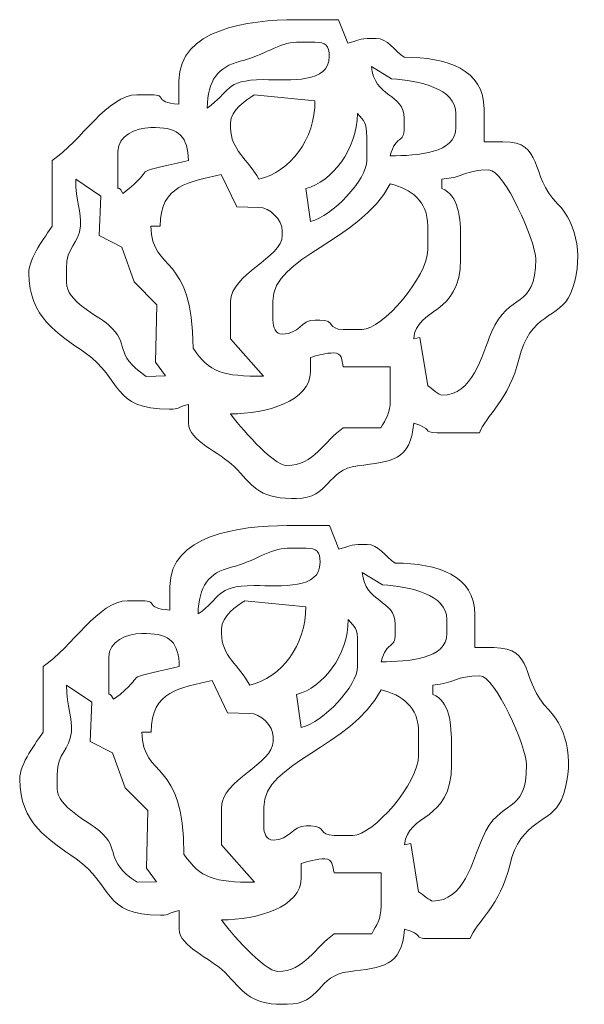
# Model space of a CAD drawing. Header units: millimetres. Extents: x -222 to 192, y -179 to 191.
# Tile 1 of 2: x -222 to -17, y -179 to 179. Entities that reach past the tile are written whole.
import ezdxf

# ---------------------------------------------------------------- set-up
doc = ezdxf.new("R2010")
doc.units = ezdxf.units.MM
doc.header["$MEASUREMENT"] = 0
doc.layers.add('Camada 1', color=7, linetype='Continuous')

msp = doc.modelspace()

# ---------------------------------------------------------------- linework, layer by layer
at = {"layer": 'Camada 1', "color": 7, "lineweight": 9}
for points, knots in [([(-164.2334, 156.6416), (-164.2334, 156.6416), (-164.2334, 148.1145), (-164.2334, 148.1145), (-164.2334, 148.1145), (-174.2778, 148.9504), (-167.79, 151.525), (-174.4659, 151.525), (-174.4659, 151.525), (-174.4659, 151.525), (-179.5818, 151.525), (-179.5818, 151.525), (-179.5818, 151.525), (-190.0748, 151.525), (-199.8935, 134.604), (-210.2787, 127.6495), (-210.2787, 127.6495), (-210.2787, 127.6495), (-210.2787, 103.7744), (-210.2787, 103.7744), (-210.2787, 103.7744), (-212.7755, 100.0453), (-218.8057, 92.3444), (-218.8057, 86.7204), (-218.8057, 86.7204), (-218.8057, 70.6442), (-208.1425, 64.6208), (-198.3223, 57.7471), (-198.3223, 57.7471), (-184.6026, 48.1445), (-189.0186, 37.2638), (-167.6443, 37.2638), (-167.6443, 37.2638), (-163.7379, 37.2638), (-165.6614, 37.8419), (-160.8224, 38.9692), (-160.8224, 38.9692), (-160.8224, 38.9692), (-160.8224, 32.1477), (-160.8224, 32.1477), (-160.8224, 32.1477), (-160.8224, 25.8778), (-149.3679, 21.6502), (-144.1794, 16.3887), (-144.1794, 16.3887), (-137.7771, 9.8964), (-135.5572, 4.8616), (-123.3042, 4.8616), (-123.3042, 4.8616), (-123.3042, 4.8616), (-121.5991, 4.8616), (-121.5991, 4.8616), (-121.5991, 4.8616), (-109.4224, 4.8616), (-110.6271, 15.3841), (-99.35, 16.7204), (-99.35, 16.7204), (-86.8938, 18.1958), (-80.0946, 18.5651), (-78.9644, 32.1477), (-78.9644, 32.1477), (-71.7252, 30.2144), (-75.9812, 28.7371), (-70.4374, 28.7371), (-70.4374, 28.7371), (-70.4374, 28.7371), (-55.089, 28.7371), (-55.089, 28.7371), (-55.089, 28.7371), (-52.9779, 34.5686), (-44.0903, 40.9696), (-40.7659, 55.3426), (-40.7659, 55.3426), (-36.8372, 72.3276), (-25.7781, 70.2536), (-22.006, 79.2177), (-22.006, 79.2177), (-16.9698, 91.1866), (-19.471, 104.7093), (-26.5883, 111.8107), (-26.5883, 111.8107), (-37.1698, 122.3686), (-31.3306, 134.4715), (-46.5621, 134.4715), (-46.5621, 134.4715), (-46.5621, 134.4715), (-53.3835, 134.4715), (-53.3835, 134.4715), (-53.3835, 134.4715), (-53.3835, 134.4715), (-53.3835, 146.409), (-53.3835, 146.409), (-53.3835, 146.409), (-53.3835, 160.7075), (-66.9723, 165.1686), (-82.3753, 165.1686), (-82.3753, 165.1686), (-86.1943, 167.7258), (-88.3667, 171.9901), (-92.6073, 171.9901), (-92.6073, 171.9901), (-92.6073, 171.9901), (-94.3128, 171.9901), (-94.3128, 171.9901), (-94.3128, 171.9901), (-98.9188, 171.9901), (-99.015, 171.1755), (-102.9001, 170.2571), (-102.9001, 170.2571), (-102.9001, 170.2571), (-106.2507, 178.8116), (-106.2507, 178.8116), (-106.2507, 178.8116), (-106.2507, 178.8116), (-121.5991, 178.8116), (-121.5991, 178.8116), (-121.5991, 178.8116), (-139.3197, 178.8116), (-164.2334, 175.2367), (-164.2334, 156.6416)], [0, 0, 0, 0, 0.03333333, 0.03333333, 0.03333333, 0.03333333, 0.06666667, 0.06666667, 0.06666667, 0.06666667, 0.1, 0.1, 0.1, 0.1, 0.13333333, 0.13333333, 0.13333333, 0.13333333, 0.16666667, 0.16666667, 0.16666667, 0.16666667, 0.2, 0.2, 0.2, 0.2, 0.23333333, 0.23333333, 0.23333333, 0.23333333, 0.26666667, 0.26666667, 0.26666667, 0.26666667, 0.3, 0.3, 0.3, 0.3, 0.33333333, 0.33333333, 0.33333333, 0.33333333, 0.36666667, 0.36666667, 0.36666667, 0.36666667, 0.4, 0.4, 0.4, 0.4, 0.43333333, 0.43333333, 0.43333333, 0.43333333, 0.46666667, 0.46666667, 0.46666667, 0.46666667, 0.5, 0.5, 0.5, 0.5, 0.53333333, 0.53333333, 0.53333333, 0.53333333, 0.56666667, 0.56666667, 0.56666667, 0.56666667, 0.6, 0.6, 0.6, 0.6, 0.63333333, 0.63333333, 0.63333333, 0.63333333, 0.66666667, 0.66666667, 0.66666667, 0.66666667, 0.7, 0.7, 0.7, 0.7, 0.73333333, 0.73333333, 0.73333333, 0.73333333, 0.76666667, 0.76666667, 0.76666667, 0.76666667, 0.8, 0.8, 0.8, 0.8, 0.83333333, 0.83333333, 0.83333333, 0.83333333, 0.86666667, 0.86666667, 0.86666667, 0.86666667, 0.9, 0.9, 0.9, 0.9, 0.93333333, 0.93333333, 0.93333333, 0.93333333, 0.96666667, 0.96666667, 0.96666667, 0.96666667, 1, 1, 1, 1]), ([(-154.001, 146.7145), (-145.5146, 152.3971), (-147.9849, 156.9528), (-133.6086, 157.0186), (-133.6086, 157.0186), (-123.6126, 157.0645), (-109.6612, 155.4818), (-109.6612, 165.4736), (-109.6612, 165.4736), (-109.6612, 169.4033), (-110.848, 170.5901), (-114.7772, 170.5901), (-114.7772, 170.5901), (-114.7772, 170.5901), (-121.5991, 170.5901), (-121.5991, 170.5901), (-121.5991, 170.5901), (-127.6268, 170.5901), (-133.5791, 165.7283), (-141.9761, 163.6811), (-141.9761, 163.6811), (-150.108, 161.6975), (-153.7772, 156.7643), (-154.001, 146.7145)], [0, 0, 0, 0, 0.16666667, 0.16666667, 0.16666667, 0.16666667, 0.33333333, 0.33333333, 0.33333333, 0.33333333, 0.5, 0.5, 0.5, 0.5, 0.66666667, 0.66666667, 0.66666667, 0.66666667, 0.83333333, 0.83333333, 0.83333333, 0.83333333, 1, 1, 1, 1]), ([(-82.3753, 142.998), (-82.3753, 142.998), (-82.3753, 139.5875), (-82.3753, 139.5875), (-82.3753, 139.5875), (-82.3753, 133.6607), (-85.3991, 137.1912), (-87.4913, 129.355), (-87.4913, 129.355), (-77.4963, 129.355), (-63.616, 130.2933), (-63.616, 139.5875), (-63.616, 139.5875), (-63.616, 139.5875), (-63.616, 144.7035), (-63.616, 144.7035), (-63.616, 144.7035), (-63.616, 153.9), (-77.1318, 156.6416), (-86.9813, 157.3009), (-86.9813, 157.3009), (-86.9813, 157.3009), (-94.3128, 161.7575), (-94.3128, 161.7575), (-94.3128, 161.7575), (-93.3851, 150.6085), (-82.3753, 151.9775), (-82.3753, 142.998)], [0, 0, 0, 0, 0.14285714, 0.14285714, 0.14285714, 0.14285714, 0.28571429, 0.28571429, 0.28571429, 0.28571429, 0.42857143, 0.42857143, 0.42857143, 0.42857143, 0.57142857, 0.57142857, 0.57142857, 0.57142857, 0.71428571, 0.71428571, 0.71428571, 0.71428571, 0.85714286, 0.85714286, 0.85714286, 0.85714286, 1, 1, 1, 1]), ([(-145.474, 141.2929), (-145.474, 141.2929), (-145.474, 139.5875), (-145.474, 139.5875), (-145.474, 139.5875), (-145.474, 131.3863), (-139.0969, 128.1136), (-135.242, 120.828), (-135.242, 120.828), (-123.7252, 123.5114), (-114.7772, 135.3992), (-114.825, 149.3535), (-114.825, 149.3535), (-114.825, 149.3535), (-136.9475, 151.525), (-136.9475, 151.525), (-136.9475, 151.525), (-139.922, 149.5334), (-145.474, 146.0063), (-145.474, 141.2929)], [0, 0, 0, 0, 0.2, 0.2, 0.2, 0.2, 0.4, 0.4, 0.4, 0.4, 0.6, 0.6, 0.6, 0.6, 0.8, 0.8, 0.8, 0.8, 1, 1, 1, 1]), ([(-118.1881, 117.4174), (-118.1881, 117.4174), (-116.4826, 105.4794), (-116.4826, 105.4794), (-116.4826, 105.4794), (-108.4575, 107.3493), (-96.0183, 120.6337), (-96.0183, 127.6495), (-96.0183, 127.6495), (-96.0183, 127.6495), (-96.0183, 136.1765), (-96.0183, 136.1765), (-96.0183, 136.1765), (-96.0183, 141.7407), (-96.9, 141.7939), (-99.4288, 144.7035), (-99.4288, 144.7035), (-99.4288, 131.6265), (-108.6586, 119.9621), (-118.1881, 117.4174)], [0, 0, 0, 0, 0.2, 0.2, 0.2, 0.2, 0.4, 0.4, 0.4, 0.4, 0.6, 0.6, 0.6, 0.6, 0.8, 0.8, 0.8, 0.8, 1, 1, 1, 1]), ([(-186.4033, 131.0605), (-186.4033, 131.0605), (-186.4033, 120.828), (-186.4033, 120.828), (-186.4033, 120.828), (-186.4033, 114.3076), (-186.9269, 120.2072), (-184.6979, 115.7119), (-184.6979, 115.7119), (-170.4913, 126.1209), (-185.0179, 122.0128), (-160.8224, 127.6495), (-160.8224, 127.6495), (-161.0124, 136.1707), (-164.1464, 139.5875), (-172.7604, 139.5875), (-172.7604, 139.5875), (-172.7604, 139.5875), (-174.4659, 139.5875), (-174.4659, 139.5875), (-174.4659, 139.5875), (-180.2127, 139.5875), (-186.4033, 136.5739), (-186.4033, 131.0605)], [0, 0, 0, 0, 0.16666667, 0.16666667, 0.16666667, 0.16666667, 0.33333333, 0.33333333, 0.33333333, 0.33333333, 0.5, 0.5, 0.5, 0.5, 0.66666667, 0.66666667, 0.66666667, 0.66666667, 0.83333333, 0.83333333, 0.83333333, 0.83333333, 1, 1, 1, 1]), ([(-171.0549, 103.7744), (-171.0549, 103.7744), (-174.4659, 103.7744), (-174.4659, 103.7744), (-174.4659, 103.7744), (-174.0796, 86.4453), (-159.1174, 94.3975), (-159.1174, 59.4338), (-159.1174, 59.4338), (-153.2314, 50.6437), (-148.1202, 49.2017), (-133.4988, 49.2317), (-133.4988, 49.2317), (-133.4988, 49.2317), (-145.474, 62.8448), (-145.474, 62.8448), (-145.474, 62.8448), (-145.474, 62.8448), (-145.474, 76.4878), (-145.474, 76.4878), (-145.474, 76.4878), (-145.474, 86.2582), (-126.7151, 92.355), (-126.7151, 100.3634), (-126.7151, 100.3634), (-126.7151, 100.3634), (-126.7151, 102.0689), (-126.7151, 102.0689), (-126.7151, 102.0689), (-126.7151, 106.0454), (-131.2655, 110.5959), (-135.242, 110.5959), (-135.242, 110.5959), (-135.242, 110.5959), (-143.2542, 110.841), (-143.2542, 110.841), (-143.2542, 110.841), (-143.2542, 110.841), (-148.885, 122.5335), (-148.885, 122.5335), (-148.885, 122.5335), (-160.3642, 119.8591), (-171.0549, 118.844), (-171.0549, 103.7744)], [0, 0, 0, 0, 0.09090909, 0.09090909, 0.09090909, 0.09090909, 0.18181818, 0.18181818, 0.18181818, 0.18181818, 0.27272727, 0.27272727, 0.27272727, 0.27272727, 0.36363636, 0.36363636, 0.36363636, 0.36363636, 0.45454545, 0.45454545, 0.45454545, 0.45454545, 0.54545455, 0.54545455, 0.54545455, 0.54545455, 0.63636364, 0.63636364, 0.63636364, 0.63636364, 0.72727273, 0.72727273, 0.72727273, 0.72727273, 0.81818182, 0.81818182, 0.81818182, 0.81818182, 0.90909091, 0.90909091, 0.90909091, 0.90909091, 1, 1, 1, 1]), ([(-68.7319, 120.828), (-68.7319, 120.828), (-68.7319, 117.4174), (-68.7319, 117.4174), (-68.7319, 117.4174), (-62.5877, 115.1932), (-61.9105, 106.7658), (-61.9105, 98.6578), (-61.9105, 98.6578), (-61.9105, 98.6578), (-61.9105, 91.8363), (-61.9105, 91.8363), (-61.9105, 91.8363), (-61.9105, 70.9347), (-77.9898, 74.558), (-78.9644, 62.8448), (-78.9644, 62.8448), (-78.9644, 62.8448), (-76.7272, 63.3291), (-76.7272, 63.3291), (-76.7272, 63.3291), (-76.7272, 63.3291), (-73.8483, 45.7908), (-73.8483, 45.7908), (-73.8483, 45.7908), (-72.475, 44.8365), (-69.6378, 42.3802), (-68.7319, 42.3802), (-68.7319, 42.3802), (-57.4649, 42.3802), (-54.4136, 56.4515), (-50.6967, 65.274), (-50.6967, 65.274), (-44.3359, 80.3726), (-34.6246, 73.0991), (-34.6246, 91.8363), (-34.6246, 91.8363), (-34.6246, 98.3953), (-46.1067, 124.2389), (-51.6785, 124.2389), (-51.6785, 124.2389), (-60.2988, 124.2389), (-60.7372, 121.4936), (-68.7319, 120.828)], [0, 0, 0, 0, 0.09090909, 0.09090909, 0.09090909, 0.09090909, 0.18181818, 0.18181818, 0.18181818, 0.18181818, 0.27272727, 0.27272727, 0.27272727, 0.27272727, 0.36363636, 0.36363636, 0.36363636, 0.36363636, 0.45454545, 0.45454545, 0.45454545, 0.45454545, 0.54545455, 0.54545455, 0.54545455, 0.54545455, 0.63636364, 0.63636364, 0.63636364, 0.63636364, 0.72727273, 0.72727273, 0.72727273, 0.72727273, 0.81818182, 0.81818182, 0.81818182, 0.81818182, 0.90909091, 0.90909091, 0.90909091, 0.90909091, 1, 1, 1, 1]), ([(-205.1627, 88.4258), (-205.1627, 88.4258), (-205.1627, 83.3093), (-205.1627, 83.3093), (-205.1627, 83.3093), (-205.1627, 76.5018), (-194.0113, 71.4907), (-189.8636, 67.9115), (-189.8636, 67.9115), (-181.602, 60.7825), (-188.5062, 57.4619), (-176.1709, 49.2017), (-176.1709, 49.2017), (-176.1709, 49.2017), (-169.1024, 49.4067), (-169.1024, 49.4067), (-169.1024, 49.4067), (-169.1024, 49.4067), (-172.7604, 54.3178), (-172.7604, 54.3178), (-172.7604, 54.3178), (-172.7604, 54.3178), (-172.29, 75.2353), (-172.29, 75.2353), (-172.29, 75.2353), (-172.29, 75.2353), (-180.5303, 83.5457), (-180.5303, 83.5457), (-180.5303, 83.5457), (-180.5303, 83.5457), (-185.0585, 96.1886), (-185.0585, 96.1886), (-185.0585, 96.1886), (-185.0585, 96.1886), (-193.2248, 100.3634), (-193.2248, 100.3634), (-193.2248, 100.3634), (-193.2248, 100.3634), (-192.651, 114.6359), (-192.651, 114.6359), (-192.651, 114.6359), (-192.651, 114.6359), (-201.7518, 120.828), (-201.7518, 120.828), (-201.7518, 120.828), (-201.7518, 112.867), (-199.5798, 108.8914), (-200.0303, 103.8875), (-200.0303, 103.8875), (-200.6467, 97.0423), (-205.1627, 96.4462), (-205.1627, 88.4258)], [0, 0, 0, 0, 0.07692308, 0.07692308, 0.07692308, 0.07692308, 0.15384615, 0.15384615, 0.15384615, 0.15384615, 0.23076923, 0.23076923, 0.23076923, 0.23076923, 0.30769231, 0.30769231, 0.30769231, 0.30769231, 0.38461538, 0.38461538, 0.38461538, 0.38461538, 0.46153846, 0.46153846, 0.46153846, 0.46153846, 0.53846154, 0.53846154, 0.53846154, 0.53846154, 0.61538462, 0.61538462, 0.61538462, 0.61538462, 0.69230769, 0.69230769, 0.69230769, 0.69230769, 0.76923077, 0.76923077, 0.76923077, 0.76923077, 0.84615385, 0.84615385, 0.84615385, 0.84615385, 0.92307692, 0.92307692, 0.92307692, 0.92307692, 1, 1, 1, 1]), ([(-130.1256, 76.4878), (-130.1256, 76.4878), (-130.1256, 69.6663), (-130.1256, 69.6663), (-130.1256, 69.6663), (-130.1256, 66.8751), (-129.1046, 64.5502), (-126.7151, 64.5502), (-126.7151, 64.5502), (-120.4283, 64.5502), (-120.0459, 69.6663), (-114.7772, 69.6663), (-114.7772, 69.6663), (-114.7772, 69.6663), (-113.0722, 69.6663), (-113.0722, 69.6663), (-113.0722, 69.6663), (-107.1475, 69.6663), (-110.4695, 66.2558), (-104.5452, 66.2558), (-104.5452, 66.2558), (-104.5452, 66.2558), (-97.7238, 66.2558), (-97.7238, 66.2558), (-97.7238, 66.2558), (-90.3656, 66.2558), (-73.8483, 85.3508), (-73.8483, 95.2474), (-73.8483, 95.2474), (-73.8483, 95.2474), (-73.8483, 103.7744), (-73.8483, 103.7744), (-73.8483, 103.7744), (-73.8483, 112.9477), (-79.9554, 117.3671), (-87.4913, 119.1229), (-87.4913, 119.1229), (-98.6548, 98.0246), (-130.1256, 92.9038), (-130.1256, 76.4878)], [0, 0, 0, 0, 0.1, 0.1, 0.1, 0.1, 0.2, 0.2, 0.2, 0.2, 0.3, 0.3, 0.3, 0.3, 0.4, 0.4, 0.4, 0.4, 0.5, 0.5, 0.5, 0.5, 0.6, 0.6, 0.6, 0.6, 0.7, 0.7, 0.7, 0.7, 0.8, 0.8, 0.8, 0.8, 0.9, 0.9, 0.9, 0.9, 1, 1, 1, 1]), ([(-116.4826, 56.0232), (-116.4826, 56.0232), (-116.4826, 50.9072), (-116.4826, 50.9072), (-116.4826, 50.9072), (-116.4826, 40.1149), (-132.5383, 35.5587), (-145.474, 35.5587), (-145.474, 35.5587), (-142.88, 31.6846), (-130.0531, 16.7992), (-125.0096, 16.7992), (-125.0096, 16.7992), (-115.2238, 16.7992), (-111.474, 25.8023), (-104.5452, 30.4422), (-104.5452, 30.4422), (-104.5452, 30.4422), (-90.9022, 30.4422), (-90.9022, 30.4422), (-90.9022, 30.4422), (-89.1291, 33.7928), (-87.4913, 35.4712), (-87.4913, 40.6747), (-87.4913, 40.6747), (-87.4913, 40.6747), (-87.4913, 52.6123), (-87.4913, 52.6123), (-87.4913, 52.6123), (-87.4913, 52.6123), (-104.5452, 52.6123), (-104.5452, 52.6123), (-104.5452, 52.6123), (-105.1577, 55.1715), (-104.9198, 57.7287), (-107.9558, 57.7287), (-107.9558, 57.7287), (-110.6426, 57.7287), (-114.4185, 56.8247), (-116.4826, 56.0232)], [0, 0, 0, 0, 0.1, 0.1, 0.1, 0.1, 0.2, 0.2, 0.2, 0.2, 0.3, 0.3, 0.3, 0.3, 0.4, 0.4, 0.4, 0.4, 0.5, 0.5, 0.5, 0.5, 0.6, 0.6, 0.6, 0.6, 0.7, 0.7, 0.7, 0.7, 0.8, 0.8, 0.8, 0.8, 0.9, 0.9, 0.9, 0.9, 1, 1, 1, 1]), ([(-167.5427, -27.2086), (-167.5427, -27.2086), (-167.5427, -35.7357), (-167.5427, -35.7357), (-167.5427, -35.7357), (-177.5871, -34.8998), (-171.0993, -32.3252), (-177.7752, -32.3252), (-177.7752, -32.3252), (-177.7752, -32.3252), (-182.8911, -32.3252), (-182.8911, -32.3252), (-182.8911, -32.3252), (-193.3841, -32.3252), (-203.2028, -49.2462), (-213.588, -56.2007), (-213.588, -56.2007), (-213.588, -56.2007), (-213.588, -80.0758), (-213.588, -80.0758), (-213.588, -80.0758), (-216.0848, -83.8049), (-222.115, -91.5058), (-222.115, -97.1298), (-222.115, -97.1298), (-222.115, -113.206), (-211.4518, -119.2294), (-201.6316, -126.1031), (-201.6316, -126.1031), (-187.9119, -135.7057), (-192.3279, -146.5864), (-170.9536, -146.5864), (-170.9536, -146.5864), (-167.0472, -146.5864), (-168.9707, -146.0083), (-164.1317, -144.881), (-164.1317, -144.881), (-164.1317, -144.881), (-164.1317, -151.7025), (-164.1317, -151.7025), (-164.1317, -151.7025), (-164.1317, -157.9724), (-152.6772, -162.2), (-147.4887, -167.4615), (-147.4887, -167.4615), (-141.0864, -173.9538), (-138.8665, -178.9886), (-126.6135, -178.9886), (-126.6135, -178.9886), (-126.6135, -178.9886), (-124.9084, -178.9886), (-124.9084, -178.9886), (-124.9084, -178.9886), (-112.7317, -178.9886), (-113.9364, -168.4661), (-102.6593, -167.1298), (-102.6593, -167.1298), (-90.2031, -165.6544), (-83.4039, -165.2851), (-82.2737, -151.7025), (-82.2737, -151.7025), (-75.0345, -153.6358), (-79.2905, -155.1131), (-73.7467, -155.1131), (-73.7467, -155.1131), (-73.7467, -155.1131), (-58.3983, -155.1131), (-58.3983, -155.1131), (-58.3983, -155.1131), (-56.2872, -149.2816), (-47.3996, -142.8806), (-44.0752, -128.5076), (-44.0752, -128.5076), (-40.1465, -111.5226), (-29.0874, -113.5966), (-25.3153, -104.6325), (-25.3153, -104.6325), (-20.2791, -92.6636), (-22.7803, -79.1409), (-29.8976, -72.0395), (-29.8976, -72.0395), (-40.4791, -61.4816), (-34.6399, -49.3787), (-49.8714, -49.3787), (-49.8714, -49.3787), (-49.8714, -49.3787), (-56.6928, -49.3787), (-56.6928, -49.3787), (-56.6928, -49.3787), (-56.6928, -49.3787), (-56.6928, -37.4412), (-56.6928, -37.4412), (-56.6928, -37.4412), (-56.6928, -23.1427), (-70.2816, -18.6816), (-85.6846, -18.6816), (-85.6846, -18.6816), (-89.5036, -16.1244), (-91.676, -11.8601), (-95.9166, -11.8601), (-95.9166, -11.8601), (-95.9166, -11.8601), (-97.6221, -11.8601), (-97.6221, -11.8601), (-97.6221, -11.8601), (-102.2281, -11.8601), (-102.3243, -12.6747), (-106.2094, -13.5931), (-106.2094, -13.5931), (-106.2094, -13.5931), (-109.56, -5.0386), (-109.56, -5.0386), (-109.56, -5.0386), (-109.56, -5.0386), (-124.9084, -5.0386), (-124.9084, -5.0386), (-124.9084, -5.0386), (-142.629, -5.0386), (-167.5427, -8.6135), (-167.5427, -27.2086)], [0, 0, 0, 0, 0.03333333, 0.03333333, 0.03333333, 0.03333333, 0.06666667, 0.06666667, 0.06666667, 0.06666667, 0.1, 0.1, 0.1, 0.1, 0.13333333, 0.13333333, 0.13333333, 0.13333333, 0.16666667, 0.16666667, 0.16666667, 0.16666667, 0.2, 0.2, 0.2, 0.2, 0.23333333, 0.23333333, 0.23333333, 0.23333333, 0.26666667, 0.26666667, 0.26666667, 0.26666667, 0.3, 0.3, 0.3, 0.3, 0.33333333, 0.33333333, 0.33333333, 0.33333333, 0.36666667, 0.36666667, 0.36666667, 0.36666667, 0.4, 0.4, 0.4, 0.4, 0.43333333, 0.43333333, 0.43333333, 0.43333333, 0.46666667, 0.46666667, 0.46666667, 0.46666667, 0.5, 0.5, 0.5, 0.5, 0.53333333, 0.53333333, 0.53333333, 0.53333333, 0.56666667, 0.56666667, 0.56666667, 0.56666667, 0.6, 0.6, 0.6, 0.6, 0.63333333, 0.63333333, 0.63333333, 0.63333333, 0.66666667, 0.66666667, 0.66666667, 0.66666667, 0.7, 0.7, 0.7, 0.7, 0.73333333, 0.73333333, 0.73333333, 0.73333333, 0.76666667, 0.76666667, 0.76666667, 0.76666667, 0.8, 0.8, 0.8, 0.8, 0.83333333, 0.83333333, 0.83333333, 0.83333333, 0.86666667, 0.86666667, 0.86666667, 0.86666667, 0.9, 0.9, 0.9, 0.9, 0.93333333, 0.93333333, 0.93333333, 0.93333333, 0.96666667, 0.96666667, 0.96666667, 0.96666667, 1, 1, 1, 1]), ([(-157.3103, -37.1357), (-148.8239, -31.4531), (-151.2942, -26.8974), (-136.9179, -26.8316), (-136.9179, -26.8316), (-126.9219, -26.7857), (-112.9705, -28.3684), (-112.9705, -18.3766), (-112.9705, -18.3766), (-112.9705, -14.4469), (-114.1573, -13.2601), (-118.0865, -13.2601), (-118.0865, -13.2601), (-118.0865, -13.2601), (-124.9084, -13.2601), (-124.9084, -13.2601), (-124.9084, -13.2601), (-130.9361, -13.2601), (-136.8884, -18.1219), (-145.2854, -20.1691), (-145.2854, -20.1691), (-153.4173, -22.1527), (-157.0865, -27.0859), (-157.3103, -37.1357)], [0, 0, 0, 0, 0.16666667, 0.16666667, 0.16666667, 0.16666667, 0.33333333, 0.33333333, 0.33333333, 0.33333333, 0.5, 0.5, 0.5, 0.5, 0.66666667, 0.66666667, 0.66666667, 0.66666667, 0.83333333, 0.83333333, 0.83333333, 0.83333333, 1, 1, 1, 1]), ([(-85.6846, -40.8522), (-85.6846, -40.8522), (-85.6846, -44.2627), (-85.6846, -44.2627), (-85.6846, -44.2627), (-85.6846, -50.1895), (-88.7084, -46.659), (-90.8006, -54.4952), (-90.8006, -54.4952), (-80.8056, -54.4952), (-66.9253, -53.5569), (-66.9253, -44.2627), (-66.9253, -44.2627), (-66.9253, -44.2627), (-66.9253, -39.1467), (-66.9253, -39.1467), (-66.9253, -39.1467), (-66.9253, -29.9502), (-80.4411, -27.2086), (-90.2906, -26.5493), (-90.2906, -26.5493), (-90.2906, -26.5493), (-97.6221, -22.0927), (-97.6221, -22.0927), (-97.6221, -22.0927), (-96.6944, -33.2417), (-85.6846, -31.8727), (-85.6846, -40.8522)], [0, 0, 0, 0, 0.14285714, 0.14285714, 0.14285714, 0.14285714, 0.28571429, 0.28571429, 0.28571429, 0.28571429, 0.42857143, 0.42857143, 0.42857143, 0.42857143, 0.57142857, 0.57142857, 0.57142857, 0.57142857, 0.71428571, 0.71428571, 0.71428571, 0.71428571, 0.85714286, 0.85714286, 0.85714286, 0.85714286, 1, 1, 1, 1]), ([(-148.7833, -42.5573), (-148.7833, -42.5573), (-148.7833, -44.2627), (-148.7833, -44.2627), (-148.7833, -44.2627), (-148.7833, -52.4639), (-142.4062, -55.7366), (-138.5513, -63.0222), (-138.5513, -63.0222), (-127.0345, -60.3388), (-118.0865, -48.451), (-118.1343, -34.4967), (-118.1343, -34.4967), (-118.1343, -34.4967), (-140.2568, -32.3252), (-140.2568, -32.3252), (-140.2568, -32.3252), (-143.2313, -34.3168), (-148.7833, -37.8439), (-148.7833, -42.5573)], [0, 0, 0, 0, 0.2, 0.2, 0.2, 0.2, 0.4, 0.4, 0.4, 0.4, 0.6, 0.6, 0.6, 0.6, 0.8, 0.8, 0.8, 0.8, 1, 1, 1, 1]), ([(-121.4974, -66.4328), (-121.4974, -66.4328), (-119.7919, -78.3708), (-119.7919, -78.3708), (-119.7919, -78.3708), (-111.7668, -76.5009), (-99.3276, -63.2165), (-99.3276, -56.2007), (-99.3276, -56.2007), (-99.3276, -56.2007), (-99.3276, -47.6737), (-99.3276, -47.6737), (-99.3276, -47.6737), (-99.3276, -42.1095), (-100.2093, -42.0563), (-102.7381, -39.1467), (-102.7381, -39.1467), (-102.7381, -52.2237), (-111.9679, -63.8881), (-121.4974, -66.4328)], [0, 0, 0, 0, 0.2, 0.2, 0.2, 0.2, 0.4, 0.4, 0.4, 0.4, 0.6, 0.6, 0.6, 0.6, 0.8, 0.8, 0.8, 0.8, 1, 1, 1, 1]), ([(-189.7126, -52.7897), (-189.7126, -52.7897), (-189.7126, -63.0222), (-189.7126, -63.0222), (-189.7126, -63.0222), (-189.7126, -69.5426), (-190.2362, -63.643), (-188.0072, -68.1383), (-188.0072, -68.1383), (-173.8006, -57.7293), (-188.3272, -61.8374), (-164.1317, -56.2007), (-164.1317, -56.2007), (-164.3217, -47.6795), (-167.4557, -44.2627), (-176.0697, -44.2627), (-176.0697, -44.2627), (-176.0697, -44.2627), (-177.7752, -44.2627), (-177.7752, -44.2627), (-177.7752, -44.2627), (-183.522, -44.2627), (-189.7126, -47.2763), (-189.7126, -52.7897)], [0, 0, 0, 0, 0.16666667, 0.16666667, 0.16666667, 0.16666667, 0.33333333, 0.33333333, 0.33333333, 0.33333333, 0.5, 0.5, 0.5, 0.5, 0.66666667, 0.66666667, 0.66666667, 0.66666667, 0.83333333, 0.83333333, 0.83333333, 0.83333333, 1, 1, 1, 1]), ([(-72.0412, -63.0222), (-72.0412, -63.0222), (-72.0412, -66.4328), (-72.0412, -66.4328), (-72.0412, -66.4328), (-65.897, -68.657), (-65.2198, -77.0844), (-65.2198, -85.1924), (-65.2198, -85.1924), (-65.2198, -85.1924), (-65.2198, -92.0139), (-65.2198, -92.0139), (-65.2198, -92.0139), (-65.2198, -112.9155), (-81.2991, -109.2922), (-82.2737, -121.0054), (-82.2737, -121.0054), (-82.2737, -121.0054), (-80.0365, -120.5211), (-80.0365, -120.5211), (-80.0365, -120.5211), (-80.0365, -120.5211), (-77.1576, -138.0594), (-77.1576, -138.0594), (-77.1576, -138.0594), (-75.7843, -139.0137), (-72.9471, -141.47), (-72.0412, -141.47), (-72.0412, -141.47), (-60.7742, -141.47), (-57.7229, -127.3987), (-54.006, -118.5762), (-54.006, -118.5762), (-47.6452, -103.4776), (-37.9339, -110.7511), (-37.9339, -92.0139), (-37.9339, -92.0139), (-37.9339, -85.4549), (-49.416, -59.6113), (-54.9878, -59.6113), (-54.9878, -59.6113), (-63.6081, -59.6113), (-64.0465, -62.3566), (-72.0412, -63.0222)], [0, 0, 0, 0, 0.09090909, 0.09090909, 0.09090909, 0.09090909, 0.18181818, 0.18181818, 0.18181818, 0.18181818, 0.27272727, 0.27272727, 0.27272727, 0.27272727, 0.36363636, 0.36363636, 0.36363636, 0.36363636, 0.45454545, 0.45454545, 0.45454545, 0.45454545, 0.54545455, 0.54545455, 0.54545455, 0.54545455, 0.63636364, 0.63636364, 0.63636364, 0.63636364, 0.72727273, 0.72727273, 0.72727273, 0.72727273, 0.81818182, 0.81818182, 0.81818182, 0.81818182, 0.90909091, 0.90909091, 0.90909091, 0.90909091, 1, 1, 1, 1]), ([(-208.472, -95.4244), (-208.472, -95.4244), (-208.472, -100.5409), (-208.472, -100.5409), (-208.472, -100.5409), (-208.472, -107.3484), (-197.3206, -112.3595), (-193.1729, -115.9387), (-193.1729, -115.9387), (-184.9113, -123.0677), (-191.8155, -126.3883), (-179.4802, -134.6485), (-179.4802, -134.6485), (-179.4802, -134.6485), (-172.4117, -134.4435), (-172.4117, -134.4435), (-172.4117, -134.4435), (-172.4117, -134.4435), (-176.0697, -129.5324), (-176.0697, -129.5324), (-176.0697, -129.5324), (-176.0697, -129.5324), (-175.5993, -108.6149), (-175.5993, -108.6149), (-175.5993, -108.6149), (-175.5993, -108.6149), (-183.8396, -100.3045), (-183.8396, -100.3045), (-183.8396, -100.3045), (-183.8396, -100.3045), (-188.3678, -87.6616), (-188.3678, -87.6616), (-188.3678, -87.6616), (-188.3678, -87.6616), (-196.5341, -83.4868), (-196.5341, -83.4868), (-196.5341, -83.4868), (-196.5341, -83.4868), (-195.9603, -69.2143), (-195.9603, -69.2143), (-195.9603, -69.2143), (-195.9603, -69.2143), (-205.0611, -63.0222), (-205.0611, -63.0222), (-205.0611, -63.0222), (-205.0611, -70.9832), (-202.8891, -74.9588), (-203.3396, -79.9627), (-203.3396, -79.9627), (-203.956, -86.8079), (-208.472, -87.404), (-208.472, -95.4244)], [0, 0, 0, 0, 0.07692308, 0.07692308, 0.07692308, 0.07692308, 0.15384615, 0.15384615, 0.15384615, 0.15384615, 0.23076923, 0.23076923, 0.23076923, 0.23076923, 0.30769231, 0.30769231, 0.30769231, 0.30769231, 0.38461538, 0.38461538, 0.38461538, 0.38461538, 0.46153846, 0.46153846, 0.46153846, 0.46153846, 0.53846154, 0.53846154, 0.53846154, 0.53846154, 0.61538462, 0.61538462, 0.61538462, 0.61538462, 0.69230769, 0.69230769, 0.69230769, 0.69230769, 0.76923077, 0.76923077, 0.76923077, 0.76923077, 0.84615385, 0.84615385, 0.84615385, 0.84615385, 0.92307692, 0.92307692, 0.92307692, 0.92307692, 1, 1, 1, 1]), ([(-174.3642, -80.0758), (-174.3642, -80.0758), (-177.7752, -80.0758), (-177.7752, -80.0758), (-177.7752, -80.0758), (-177.3889, -97.4049), (-162.4267, -89.4527), (-162.4267, -124.4164), (-162.4267, -124.4164), (-156.5407, -133.2065), (-151.4295, -134.6485), (-136.8081, -134.6185), (-136.8081, -134.6185), (-136.8081, -134.6185), (-148.7833, -121.0054), (-148.7833, -121.0054), (-148.7833, -121.0054), (-148.7833, -121.0054), (-148.7833, -107.3624), (-148.7833, -107.3624), (-148.7833, -107.3624), (-148.7833, -97.592), (-130.0244, -91.4952), (-130.0244, -83.4868), (-130.0244, -83.4868), (-130.0244, -83.4868), (-130.0244, -81.7813), (-130.0244, -81.7813), (-130.0244, -81.7813), (-130.0244, -77.8048), (-134.5748, -73.2543), (-138.5513, -73.2543), (-138.5513, -73.2543), (-138.5513, -73.2543), (-146.5635, -73.0092), (-146.5635, -73.0092), (-146.5635, -73.0092), (-146.5635, -73.0092), (-152.1943, -61.3167), (-152.1943, -61.3167), (-152.1943, -61.3167), (-163.6735, -63.9911), (-174.3642, -65.0062), (-174.3642, -80.0758)], [0, 0, 0, 0, 0.09090909, 0.09090909, 0.09090909, 0.09090909, 0.18181818, 0.18181818, 0.18181818, 0.18181818, 0.27272727, 0.27272727, 0.27272727, 0.27272727, 0.36363636, 0.36363636, 0.36363636, 0.36363636, 0.45454545, 0.45454545, 0.45454545, 0.45454545, 0.54545455, 0.54545455, 0.54545455, 0.54545455, 0.63636364, 0.63636364, 0.63636364, 0.63636364, 0.72727273, 0.72727273, 0.72727273, 0.72727273, 0.81818182, 0.81818182, 0.81818182, 0.81818182, 0.90909091, 0.90909091, 0.90909091, 0.90909091, 1, 1, 1, 1]), ([(-133.4349, -107.3624), (-133.4349, -107.3624), (-133.4349, -114.1839), (-133.4349, -114.1839), (-133.4349, -114.1839), (-133.4349, -116.9751), (-132.4139, -119.3), (-130.0244, -119.3), (-130.0244, -119.3), (-123.7376, -119.3), (-123.3552, -114.1839), (-118.0865, -114.1839), (-118.0865, -114.1839), (-118.0865, -114.1839), (-116.3815, -114.1839), (-116.3815, -114.1839), (-116.3815, -114.1839), (-110.4568, -114.1839), (-113.7788, -117.5944), (-107.8545, -117.5944), (-107.8545, -117.5944), (-107.8545, -117.5944), (-101.0331, -117.5944), (-101.0331, -117.5944), (-101.0331, -117.5944), (-93.6749, -117.5944), (-77.1576, -98.4994), (-77.1576, -88.6028), (-77.1576, -88.6028), (-77.1576, -88.6028), (-77.1576, -80.0758), (-77.1576, -80.0758), (-77.1576, -80.0758), (-77.1576, -70.9025), (-83.2647, -66.4831), (-90.8006, -64.7273), (-90.8006, -64.7273), (-101.9641, -85.8256), (-133.4349, -90.9464), (-133.4349, -107.3624)], [0, 0, 0, 0, 0.1, 0.1, 0.1, 0.1, 0.2, 0.2, 0.2, 0.2, 0.3, 0.3, 0.3, 0.3, 0.4, 0.4, 0.4, 0.4, 0.5, 0.5, 0.5, 0.5, 0.6, 0.6, 0.6, 0.6, 0.7, 0.7, 0.7, 0.7, 0.8, 0.8, 0.8, 0.8, 0.9, 0.9, 0.9, 0.9, 1, 1, 1, 1]), ([(-119.7919, -127.827), (-119.7919, -127.827), (-119.7919, -132.943), (-119.7919, -132.943), (-119.7919, -132.943), (-119.7919, -143.7353), (-135.8476, -148.2915), (-148.7833, -148.2915), (-148.7833, -148.2915), (-146.1893, -152.1656), (-133.3624, -167.051), (-128.3189, -167.051), (-128.3189, -167.051), (-118.5331, -167.051), (-114.7833, -158.0479), (-107.8545, -153.408), (-107.8545, -153.408), (-107.8545, -153.408), (-94.2115, -153.408), (-94.2115, -153.408), (-94.2115, -153.408), (-92.4384, -150.0574), (-90.8006, -148.379), (-90.8006, -143.1755), (-90.8006, -143.1755), (-90.8006, -143.1755), (-90.8006, -131.2379), (-90.8006, -131.2379), (-90.8006, -131.2379), (-90.8006, -131.2379), (-107.8545, -131.2379), (-107.8545, -131.2379), (-107.8545, -131.2379), (-108.467, -128.6787), (-108.2291, -126.1215), (-111.2651, -126.1215), (-111.2651, -126.1215), (-113.9519, -126.1215), (-117.7278, -127.0255), (-119.7919, -127.827)], [0, 0, 0, 0, 0.1, 0.1, 0.1, 0.1, 0.2, 0.2, 0.2, 0.2, 0.3, 0.3, 0.3, 0.3, 0.4, 0.4, 0.4, 0.4, 0.5, 0.5, 0.5, 0.5, 0.6, 0.6, 0.6, 0.6, 0.7, 0.7, 0.7, 0.7, 0.8, 0.8, 0.8, 0.8, 0.9, 0.9, 0.9, 0.9, 1, 1, 1, 1])]:
    msp.add_open_spline(points, degree=3, knots=knots, dxfattribs=at)

doc.saveas('drawing.dxf')
